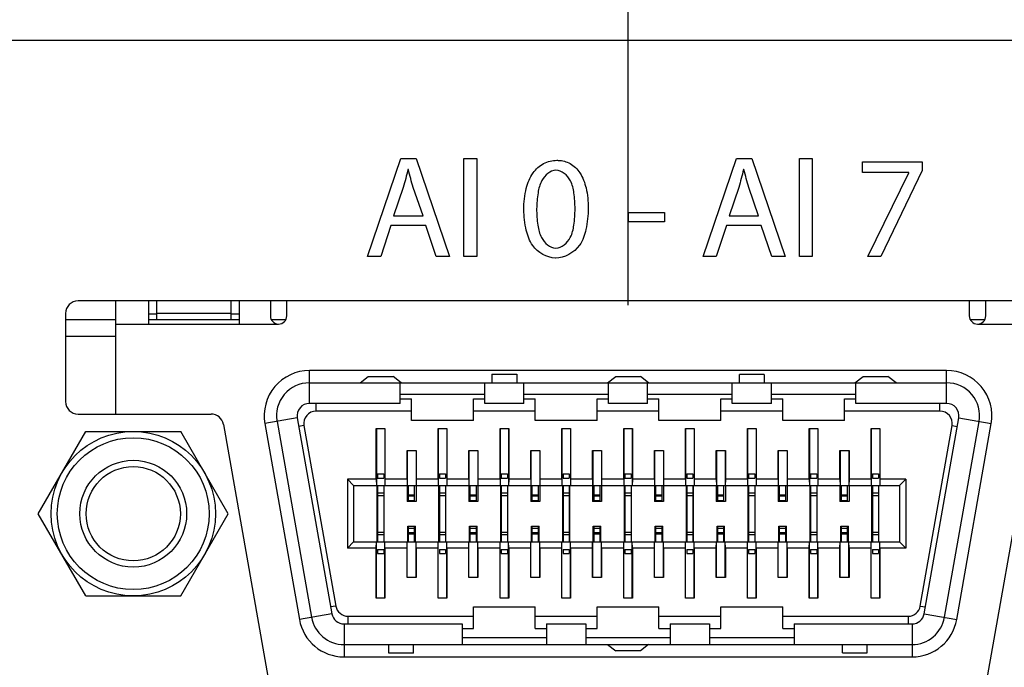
# Model space of a CAD drawing. Header units: inches. Extents: x 0 to 34, y 0 to 22.
# Tile 8 of 38: x 15.331 to 16.271, y 5.867 to 6.485. Entities that reach past the tile are written whole.
import ezdxf

# ---------------------------------------------------------------- set-up
doc = ezdxf.new("R2010")
doc.units = ezdxf.units.IN
doc.header["$LTSCALE"] = 1.87
doc.header["$MEASUREMENT"] = 0
doc.layers.get('0').update_dxf_attribs({"linetype": 'CONTINUOUS'})
for name, color, linetype in [('02___PRT_ALL_AXES', 7, 'CONTINUOUS'), ('DATUMCURVES', 7, 'CONTINUOUS'), ('DIMENSIONS', 7, 'CONTINUOUS')]:
    doc.layers.add(name, color=color, linetype=linetype)
doc.styles.get("Standard").update_dxf_attribs({"font": 'txt', "width": 0.8})
doc.dimstyles.new('DIMSTYLE_1', dxfattribs={"dimtxt": 0.125, "dimasz": 0.18, "dimexe": 0.125, "dimexo": 0.0625, "dimgap": 0.0625, "dimtad": 0, "dimtih": 1, "dimtoh": 1, "dimzin": 4, "dimdsep": 46, "dimtxsty": 'STANDARD', "dimblk": '_FILLED', "dimblk1": '_FILLED', "dimblk2": '_FILLED', "dimcen": 0.09, "dimadec": 0, "dimazin": 0, "dimtp": 0.001, "dimtm": 0.001, "dimtfac": 1, "dimtofl": 0, "dimtmove": 0, "dimatfit": 3, "dimldrblk": '_FILLED', "dimfxl": 1, "dimtolj": 1, "dimtzin": 4, "dimarcsym": 0})

# ---------------------------------------------------------------- blocks, each defined once
blk = doc.blocks.new('_FILLED')
at = {"color": 0, "linetype": 'BYBLOCK'}
blk.add_solid([(0, 0), (-1, 0.1736), (-1, -0.1736)], dxfattribs=at)
blk = doc.blocks.new('*D3')
at = {"layer": 'DIMENSIONS', "color": 2, "linetype": 'CONTINUOUS'}
for p, q in [((15.91209, 6.21276), (15.91209, 7.44951)), ((24.27823, 6.21276), (24.27823, 7.44951)), ((15.91209, 7.32451), (19.42016, 7.32451)), ((24.27823, 7.32451), (20.77016, 7.32451))]:
    blk.add_line(p, q, dxfattribs=at)
at = {"layer": 'DIMENSIONS', "color": 2, "linetype": 'CONTINUOUS', "xscale": 0.18, "yscale": 0.18, "zscale": 0.18, "rotation": 180}
blk.add_blockref('_FILLED', (15.91209, 7.32451), dxfattribs=at)
at = {"layer": 'DIMENSIONS', "color": 2, "linetype": 'CONTINUOUS', "xscale": 0.18, "yscale": 0.18, "zscale": 0.18}
blk.add_blockref('_FILLED', (24.27823, 7.32451), dxfattribs=at)
at = {"layer": 'DIMENSIONS', "color": 2, "linetype": 'CONTINUOUS', "insert": (20.09516, 7.38701), "char_height": 0.125, "width": 1.225, "attachment_point": 2, "line_spacing_factor": 0.9}
blk.add_mtext('8.37{\\Ftxt.shx;\\W1.000000;\\H0.125000; }[212.5]', dxfattribs=at)
blk = doc.blocks.new('*D5')
at = {"layer": 'DIMENSIONS', "color": 2, "linetype": 'CONTINUOUS'}
for p, q in [((10.60121, 6.63701), (10.60121, 7.44951)), ((15.91209, 6.21276), (15.91209, 7.44951)), ((10.60121, 7.32451), (12.58165, 7.32451)), ((15.91209, 7.32451), (13.93165, 7.32451))]:
    blk.add_line(p, q, dxfattribs=at)
at = {"layer": 'DIMENSIONS', "color": 2, "linetype": 'CONTINUOUS', "xscale": 0.18, "yscale": 0.18, "zscale": 0.18, "rotation": 180}
blk.add_blockref('_FILLED', (10.60121, 7.32451), dxfattribs=at)
at = {"layer": 'DIMENSIONS', "color": 2, "linetype": 'CONTINUOUS', "xscale": 0.18, "yscale": 0.18, "zscale": 0.18}
blk.add_blockref('_FILLED', (15.91209, 7.32451), dxfattribs=at)
at = {"layer": 'DIMENSIONS', "color": 2, "linetype": 'CONTINUOUS', "insert": (13.25665, 7.38701), "char_height": 0.125, "width": 1.225, "attachment_point": 2, "line_spacing_factor": 0.9}
blk.add_mtext('5.31{\\Ftxt.shx;\\W1.000000;\\H0.125000; }[134.9]', dxfattribs=at)

msp = doc.modelspace()

# ---------------------------------------------------------------- linework, layer by layer
at = {"color": 7, "linetype": 'CONTINUOUS'}
for p, q in [((11.59516, 6.46571), (28.59516, 6.46571)), ((16.438, 6.21662), (15.387, 6.21662)), ((15.42291, 6.10862), (15.42291, 6.21621)), ((15.45441, 6.19455), (15.45441, 6.21621)), ((15.46228, 6.19849), (15.46228, 6.21662)), ((15.53315, 6.19849), (15.53315, 6.21662)), ((15.54102, 6.19455), (15.54102, 6.21621)), ((15.57055, 6.21621), (15.57055, 6.20243)), ((15.5863, 6.20243), (15.5863, 6.21662)), ((16.23787, 6.21662), (16.23787, 6.20243)), ((16.25362, 6.20243), (16.25362, 6.21621)), ((15.375, 6.20462), (15.375, 6.12062)), ((15.42291, 6.19849), (15.375, 6.19849)), ((15.45441, 6.2044), (15.46228, 6.2044)), ((15.54102, 6.19849), (15.45441, 6.19849)), ((15.53315, 6.20454), (15.46228, 6.20454)), ((15.53315, 6.2044), (15.54102, 6.2044)), ((15.58524, 6.19849), (15.57161, 6.19849)), ((16.25257, 6.19849), (16.23893, 6.19849)), ((15.42291, 6.19455), (15.57843, 6.19455)), ((16.24575, 6.19455), (16.40126, 6.19455)), ((15.42291, 6.18277), (15.375, 6.18275)), ((15.60795, 6.11877), (15.60795, 6.15026)), ((16.21622, 6.15026), (15.60795, 6.15026)), ((16.21622, 6.11877), (16.21622, 6.15026)), ((15.65618, 6.13845), (15.66406, 6.14436)), ((15.66406, 6.14436), (15.68768, 6.14436)), ((15.69555, 6.13845), (15.68768, 6.14436)), ((15.78217, 6.14682), (15.78217, 6.13845)), ((15.78217, 6.14682), (15.80579, 6.14682)), ((15.80579, 6.14682), (15.80579, 6.13845)), ((15.8924, 6.13845), (15.90028, 6.14436)), ((15.90028, 6.14436), (15.9239, 6.14436)), ((15.93177, 6.13845), (15.9239, 6.14436)), ((16.01839, 6.13845), (16.01839, 6.1465)), ((16.04201, 6.1465), (16.01839, 6.1465)), ((16.04201, 6.14649), (16.01839, 6.14649)), ((16.04201, 6.1465), (16.04201, 6.13845)), ((16.12862, 6.13845), (16.1365, 6.14436)), ((16.1365, 6.14436), (16.16012, 6.14436)), ((16.16799, 6.13845), (16.16012, 6.14436)), ((15.60795, 6.13845), (16.21622, 6.13845)), ((15.69457, 6.11877), (15.69457, 6.13845)), ((15.77528, 6.11877), (15.77528, 6.13845)), ((15.81268, 6.11877), (15.81268, 6.13845)), ((15.89339, 6.11877), (15.89339, 6.13845)), ((15.93079, 6.11877), (15.93079, 6.13845)), ((16.0115, 6.11877), (16.0115, 6.13845)), ((16.0489, 6.11877), (16.0489, 6.13845)), ((16.12961, 6.11877), (16.12961, 6.13845)), ((15.69457, 6.12758), (15.77528, 6.12758)), ((15.69457, 6.12319), (15.70539, 6.12319)), ((15.70539, 6.10253), (15.70539, 6.12319)), ((15.76445, 6.10253), (15.76445, 6.12319)), ((15.76445, 6.12319), (15.77528, 6.12319)), ((15.81268, 6.12758), (15.89339, 6.12758)), ((15.81268, 6.12319), (15.8235, 6.12319)), ((15.8235, 6.10253), (15.8235, 6.12319)), ((15.88256, 6.10253), (15.88256, 6.12319)), ((15.88256, 6.12319), (15.89339, 6.12319)), ((15.93079, 6.12758), (16.0115, 6.12758)), ((15.93079, 6.12319), (15.94161, 6.12319)), ((15.94161, 6.10253), (15.94161, 6.12319)), ((16.00067, 6.10253), (16.00067, 6.12319)), ((16.00067, 6.12319), (16.0115, 6.12319)), ((16.0489, 6.12758), (16.12961, 6.12758)), ((16.0489, 6.12319), (16.05973, 6.12319)), ((16.05973, 6.10253), (16.05973, 6.12319)), ((16.11878, 6.10253), (16.11878, 6.12319)), ((16.11878, 6.12319), (16.12961, 6.12319)), ((15.69457, 6.11877), (15.60795, 6.11877)), ((15.61429, 6.11138), (15.61429, 6.11877)), ((15.70539, 6.11138), (15.61429, 6.11138)), ((15.8235, 6.11138), (15.76445, 6.11138)), ((15.81268, 6.11877), (15.77528, 6.11877)), ((15.94161, 6.11138), (15.88256, 6.11138)), ((15.93079, 6.11877), (15.89339, 6.11877)), ((16.05973, 6.11138), (16.00067, 6.11138)), ((16.0489, 6.11877), (16.0115, 6.11877)), ((16.20988, 6.11138), (16.11878, 6.11138)), ((16.21622, 6.11877), (16.12961, 6.11877)), ((16.20988, 6.11138), (16.20988, 6.11877)), ((15.387, 6.10862), (15.51393, 6.10862)), ((15.59632, 6.1049), (15.5653, 6.09943)), ((15.57694, 6.10149), (15.60991, 5.91448)), ((15.59632, 6.1049), (15.6293, 5.9179)), ((15.76445, 6.10253), (15.70539, 6.10253)), ((15.88256, 6.10253), (15.8235, 6.10253)), ((16.00067, 6.10253), (15.94161, 6.10253)), ((16.11878, 6.10253), (16.05973, 6.10253)), ((16.19488, 5.9179), (16.22785, 6.1049)), ((16.21426, 5.91448), (16.24724, 6.10149)), ((16.22785, 6.1049), (16.25887, 6.09943)), ((15.52575, 6.0987), (15.5748, 5.82053)), ((15.5653, 6.09943), (15.59828, 5.91243)), ((15.60266, 6.09752), (15.59778, 6.09666)), ((15.60266, 6.09752), (15.63303, 5.92528)), ((15.67173, 6.04632), (15.67173, 6.09495)), ((15.67173, 6.09495), (15.68, 6.09495)), ((15.67181, 6.09495), (15.67181, 6.04042)), ((15.67993, 6.09495), (15.67993, 6.04042)), ((15.68, 6.09495), (15.68, 6.04632)), ((15.73079, 6.04632), (15.73079, 6.09495)), ((15.73079, 6.09495), (15.73906, 6.09495)), ((15.73086, 6.09495), (15.73086, 6.04042)), ((15.73898, 6.09495), (15.73898, 6.04042)), ((15.73906, 6.09495), (15.73906, 6.04632)), ((15.78984, 6.04632), (15.78984, 6.09495)), ((15.78984, 6.09495), (15.79811, 6.09495)), ((15.78992, 6.09495), (15.78992, 6.04042)), ((15.79804, 6.09495), (15.79804, 6.04042)), ((15.79811, 6.09495), (15.79811, 6.04632)), ((15.8489, 6.04632), (15.8489, 6.09495)), ((15.8489, 6.09495), (15.85717, 6.09495)), ((15.84897, 6.09495), (15.84897, 6.04042)), ((15.85709, 6.09495), (15.85709, 6.04042)), ((15.85717, 6.09495), (15.85717, 6.04632)), ((15.90795, 6.04632), (15.90795, 6.09495)), ((15.90795, 6.09495), (15.91622, 6.09495)), ((15.90803, 6.09495), (15.90803, 6.04042)), ((15.91615, 6.09495), (15.91615, 6.04042)), ((15.91622, 6.09495), (15.91622, 6.04632)), ((15.96701, 6.04632), (15.96701, 6.09495)), ((15.96701, 6.09495), (15.97528, 6.09495)), ((15.96708, 6.09495), (15.96708, 6.04042)), ((15.9752, 6.09495), (15.9752, 6.04042)), ((15.97528, 6.09495), (15.97528, 6.04632)), ((16.02606, 6.04632), (16.02606, 6.09495)), ((16.02606, 6.09495), (16.03433, 6.09495)), ((16.02614, 6.09495), (16.02614, 6.04042)), ((16.03426, 6.09495), (16.03426, 6.04042)), ((16.03433, 6.09495), (16.03433, 6.04632)), ((16.08512, 6.04632), (16.08512, 6.09495)), ((16.08512, 6.09495), (16.09339, 6.09495)), ((16.08519, 6.09495), (16.08519, 6.04042)), ((16.09331, 6.09495), (16.09331, 6.04042)), ((16.09339, 6.09495), (16.09339, 6.04632)), ((16.14417, 6.04632), (16.14417, 6.09495)), ((16.14417, 6.09495), (16.15244, 6.09495)), ((16.14425, 6.09495), (16.14425, 6.04042)), ((16.15237, 6.09495), (16.15237, 6.04042)), ((16.15244, 6.09495), (16.15244, 6.04632)), ((16.19114, 5.92528), (16.22151, 6.09752)), ((16.22151, 6.09752), (16.2264, 6.09666)), ((16.2259, 5.91243), (16.25887, 6.09943)), ((16.24879, 5.82053), (16.29784, 6.0987)), ((15.70106, 6.04632), (15.70106, 6.07388)), ((15.70106, 6.07388), (15.70973, 6.07388)), ((15.70114, 6.07388), (15.70114, 6.04042)), ((15.70965, 6.07388), (15.70965, 6.04042)), ((15.70973, 6.07388), (15.70973, 6.04632)), ((15.76012, 6.04632), (15.76012, 6.07388)), ((15.76012, 6.07388), (15.76878, 6.07388)), ((15.7602, 6.07388), (15.7602, 6.04042)), ((15.7687, 6.07388), (15.7687, 6.04042)), ((15.76878, 6.07388), (15.76878, 6.04632)), ((15.81917, 6.04632), (15.81917, 6.07388)), ((15.81917, 6.07388), (15.82784, 6.07388)), ((15.81925, 6.07388), (15.81925, 6.04042)), ((15.82776, 6.07388), (15.82776, 6.04042)), ((15.82784, 6.07388), (15.82784, 6.04632)), ((15.87823, 6.04632), (15.87823, 6.07388)), ((15.87823, 6.07388), (15.88689, 6.07388)), ((15.87831, 6.07388), (15.87831, 6.04042)), ((15.88681, 6.07388), (15.88681, 6.04042)), ((15.88689, 6.07388), (15.88689, 6.04632)), ((15.93728, 6.04632), (15.93728, 6.07388)), ((15.93728, 6.07388), (15.94595, 6.07388)), ((15.93736, 6.07388), (15.93736, 6.04042)), ((15.94587, 6.07388), (15.94587, 6.04042)), ((15.94595, 6.07388), (15.94595, 6.04632)), ((15.99634, 6.04632), (15.99634, 6.07388)), ((15.99634, 6.07388), (16.005, 6.07388)), ((15.99642, 6.07388), (15.99642, 6.04042)), ((16.00492, 6.07388), (16.00492, 6.04042)), ((16.005, 6.07388), (16.005, 6.04632)), ((16.05539, 6.04632), (16.05539, 6.07388)), ((16.05539, 6.07388), (16.06406, 6.07388)), ((16.05547, 6.07388), (16.05547, 6.04042)), ((16.06398, 6.07388), (16.06398, 6.04042)), ((16.06406, 6.07388), (16.06406, 6.04632)), ((16.11445, 6.04632), (16.11445, 6.07388)), ((16.11445, 6.07388), (16.12311, 6.07388)), ((16.11453, 6.07388), (16.11453, 6.04042)), ((16.12303, 6.07388), (16.12303, 6.04042)), ((16.12311, 6.07388), (16.12311, 6.04632)), ((15.64417, 6.04632), (15.64417, 5.98058)), ((15.64417, 6.04632), (15.65008, 6.04042)), ((15.67173, 6.04632), (15.64417, 6.04632)), ((15.67173, 6.04632), (15.6718, 6.04042)), ((15.67291, 6.0514), (15.67291, 6.04747)), ((15.67291, 6.0514), (15.67882, 6.0514)), ((15.67291, 6.04747), (15.67882, 6.04747)), ((15.67882, 6.0514), (15.67882, 6.04747)), ((15.68, 6.04632), (15.67994, 6.04042)), ((15.70106, 6.04632), (15.68, 6.04632)), ((15.70106, 6.04632), (15.70113, 6.04042)), ((15.70973, 6.04632), (15.70966, 6.04042)), ((15.73079, 6.04632), (15.70973, 6.04632)), ((15.73079, 6.04632), (15.73085, 6.04042)), ((15.73197, 6.0514), (15.73197, 6.04747)), ((15.73197, 6.0514), (15.73787, 6.0514)), ((15.73197, 6.04747), (15.73787, 6.04747)), ((15.73787, 6.0514), (15.73787, 6.04747)), ((15.73906, 6.04632), (15.73899, 6.04042)), ((15.76012, 6.04632), (15.73906, 6.04632)), ((15.76012, 6.04632), (15.76019, 6.04042)), ((15.76878, 6.04632), (15.76871, 6.04042)), ((15.78984, 6.04632), (15.76878, 6.04632)), ((15.78984, 6.04632), (15.78991, 6.04042)), ((15.79102, 6.0514), (15.79102, 6.04747)), ((15.79102, 6.0514), (15.79693, 6.0514)), ((15.79102, 6.04747), (15.79693, 6.04747)), ((15.79693, 6.0514), (15.79693, 6.04747)), ((15.79811, 6.04632), (15.79805, 6.04042)), ((15.81917, 6.04632), (15.79811, 6.04632)), ((15.81917, 6.04632), (15.81924, 6.04042)), ((15.82784, 6.04632), (15.82777, 6.04042)), ((15.8489, 6.04632), (15.82784, 6.04632)), ((15.8489, 6.04632), (15.84896, 6.04042)), ((15.85008, 6.0514), (15.85008, 6.04747)), ((15.85008, 6.0514), (15.85599, 6.0514)), ((15.85008, 6.04747), (15.85599, 6.04747)), ((15.85599, 6.0514), (15.85599, 6.04747)), ((15.85717, 6.04632), (15.8571, 6.04042)), ((15.87823, 6.04632), (15.85717, 6.04632)), ((15.87823, 6.04632), (15.8783, 6.04042)), ((15.88689, 6.04632), (15.88682, 6.04042)), ((15.90795, 6.04632), (15.88689, 6.04632)), ((15.90795, 6.04632), (15.90802, 6.04042)), ((15.90913, 6.0514), (15.90913, 6.04747)), ((15.90913, 6.0514), (15.91504, 6.0514)), ((15.90913, 6.04747), (15.91504, 6.04747)), ((15.91504, 6.0514), (15.91504, 6.04747)), ((15.91622, 6.04632), (15.91616, 6.04042)), ((15.93728, 6.04632), (15.91622, 6.04632)), ((15.93728, 6.04632), (15.93735, 6.04042)), ((15.94595, 6.04632), (15.94588, 6.04042)), ((15.96701, 6.04632), (15.94595, 6.04632)), ((15.96701, 6.04632), (15.96707, 6.04042)), ((15.96819, 6.0514), (15.96819, 6.04747)), ((15.96819, 6.0514), (15.9741, 6.0514)), ((15.96819, 6.04747), (15.9741, 6.04747)), ((15.9741, 6.0514), (15.9741, 6.04747)), ((15.97528, 6.04632), (15.97521, 6.04042)), ((15.99634, 6.04632), (15.97528, 6.04632)), ((15.99634, 6.04632), (15.99641, 6.04042)), ((16.005, 6.04632), (16.00493, 6.04042)), ((16.02606, 6.04632), (16.005, 6.04632)), ((16.02606, 6.04632), (16.02613, 6.04042)), ((16.02724, 6.0514), (16.02724, 6.04747)), ((16.02724, 6.0514), (16.03315, 6.0514)), ((16.02724, 6.04747), (16.03315, 6.04747)), ((16.03315, 6.0514), (16.03315, 6.04747)), ((16.03433, 6.04632), (16.03427, 6.04042)), ((16.05539, 6.04632), (16.03433, 6.04632)), ((16.05539, 6.04632), (16.05546, 6.04042)), ((16.06406, 6.04632), (16.06399, 6.04042)), ((16.08512, 6.04632), (16.06406, 6.04632)), ((16.08512, 6.04632), (16.08518, 6.04042)), ((16.0863, 6.0514), (16.0863, 6.04747)), ((16.0863, 6.0514), (16.09221, 6.0514)), ((16.0863, 6.04747), (16.09221, 6.04747)), ((16.09221, 6.0514), (16.09221, 6.04747)), ((16.09339, 6.04632), (16.09332, 6.04042)), ((16.11445, 6.04632), (16.09339, 6.04632)), ((16.11445, 6.04632), (16.11452, 6.04042)), ((16.12311, 6.04632), (16.12304, 6.04042)), ((16.14417, 6.04632), (16.12311, 6.04632)), ((16.14417, 6.04632), (16.14424, 6.04042)), ((16.14536, 6.0514), (16.14536, 6.04747)), ((16.14536, 6.0514), (16.15126, 6.0514)), ((16.14536, 6.04747), (16.15126, 6.04747)), ((16.15126, 6.0514), (16.15126, 6.04747)), ((16.15244, 6.04632), (16.15238, 6.04042)), ((16.17724, 6.04632), (16.15244, 6.04632)), ((16.17724, 6.04632), (16.17134, 6.04042)), ((16.17724, 6.04632), (16.17724, 5.98058)), ((15.65008, 6.04042), (15.65008, 5.98648)), ((15.65008, 6.04042), (16.17134, 6.04042)), ((15.67252, 5.98648), (15.67252, 6.04042)), ((15.67291, 6.04042), (15.67291, 5.98648)), ((15.67882, 6.04042), (15.67882, 5.98648)), ((15.67921, 5.98648), (15.67921, 6.04042)), ((15.70106, 6.04042), (15.70106, 6.02506)), ((15.70244, 6.02506), (15.70244, 6.04042)), ((15.70835, 6.02506), (15.70835, 6.04042)), ((15.70973, 6.04042), (15.70973, 6.02506)), ((15.73158, 5.98648), (15.73158, 6.04042)), ((15.73197, 6.04042), (15.73197, 5.98648)), ((15.73787, 6.04042), (15.73787, 5.98648)), ((15.73827, 5.98648), (15.73827, 6.04042)), ((15.76012, 6.04042), (15.76012, 6.02506)), ((15.7615, 6.02506), (15.7615, 6.04042)), ((15.7674, 6.02506), (15.7674, 6.04042)), ((15.76878, 6.04042), (15.76878, 6.02506)), ((15.79063, 5.98648), (15.79063, 6.04042)), ((15.79102, 6.04042), (15.79102, 5.98648)), ((15.79693, 6.04042), (15.79693, 5.98648)), ((15.79732, 5.98648), (15.79732, 6.04042)), ((15.81917, 6.04042), (15.81917, 6.02506)), ((15.82055, 6.02506), (15.82055, 6.04042)), ((15.82646, 6.02506), (15.82646, 6.04042)), ((15.82784, 6.04042), (15.82784, 6.02506)), ((15.84969, 5.98648), (15.84969, 6.04042)), ((15.85008, 6.04042), (15.85008, 5.98648)), ((15.85599, 6.04042), (15.85599, 5.98648)), ((15.85638, 5.98648), (15.85638, 6.04042)), ((15.87823, 6.04042), (15.87823, 6.02506)), ((15.87961, 6.02506), (15.87961, 6.04042)), ((15.88551, 6.02506), (15.88551, 6.04042)), ((15.88689, 6.04042), (15.88689, 6.02506)), ((15.90874, 5.98648), (15.90874, 6.04042)), ((15.90913, 6.04042), (15.90913, 5.98648)), ((15.91504, 6.04042), (15.91504, 5.98648)), ((15.91543, 5.98648), (15.91543, 6.04042)), ((15.93728, 6.04042), (15.93728, 6.02506)), ((15.93866, 6.02506), (15.93866, 6.04042)), ((15.94457, 6.02506), (15.94457, 6.04042)), ((15.94595, 6.04042), (15.94595, 6.02506)), ((15.9678, 5.98648), (15.9678, 6.04042)), ((15.96819, 6.04042), (15.96819, 5.98648)), ((15.9741, 6.04042), (15.9741, 5.98648)), ((15.97449, 5.98648), (15.97449, 6.04042)), ((15.99634, 6.04042), (15.99634, 6.02506)), ((15.99772, 6.02506), (15.99772, 6.04042)), ((16.00362, 6.02506), (16.00362, 6.04042)), ((16.005, 6.04042), (16.005, 6.02506)), ((16.02685, 5.98648), (16.02685, 6.04042)), ((16.02724, 6.04042), (16.02724, 5.98648)), ((16.03315, 6.04042), (16.03315, 5.98648)), ((16.03354, 5.98648), (16.03354, 6.04042)), ((16.05539, 6.04042), (16.05539, 6.02506)), ((16.05677, 6.02506), (16.05677, 6.04042)), ((16.06268, 6.02506), (16.06268, 6.04042)), ((16.06406, 6.04042), (16.06406, 6.02506)), ((16.08591, 5.98648), (16.08591, 6.04042)), ((16.0863, 6.04042), (16.0863, 5.98648)), ((16.09221, 6.04042), (16.09221, 5.98648)), ((16.0926, 5.98648), (16.0926, 6.04042)), ((16.11445, 6.04042), (16.11445, 6.02506)), ((16.11583, 6.02506), (16.11583, 6.04042)), ((16.12173, 6.02506), (16.12173, 6.04042)), ((16.12311, 6.04042), (16.12311, 6.02506)), ((16.14496, 5.98648), (16.14496, 6.04042)), ((16.14536, 6.04042), (16.14536, 5.98648)), ((16.15126, 6.04042), (16.15126, 5.98648)), ((16.15165, 5.98648), (16.15165, 6.04042)), ((16.17134, 6.04042), (16.17134, 5.98648)), ((15.67291, 6.03327), (15.67882, 6.03327)), ((15.67291, 6.03093), (15.67882, 6.03093)), ((15.70244, 6.03149), (15.70835, 6.03149)), ((15.70244, 6.03038), (15.70835, 6.03038)), ((15.70244, 6.02605), (15.70835, 6.02605)), ((15.73197, 6.03327), (15.73787, 6.03327)), ((15.73197, 6.03093), (15.73787, 6.03093)), ((15.7615, 6.03149), (15.7674, 6.03149)), ((15.7615, 6.03038), (15.7674, 6.03038)), ((15.7615, 6.02605), (15.7674, 6.02605)), ((15.79102, 6.03327), (15.79693, 6.03327)), ((15.79102, 6.03093), (15.79693, 6.03093)), ((15.82055, 6.03149), (15.82646, 6.03149)), ((15.82055, 6.03038), (15.82646, 6.03038)), ((15.82055, 6.02605), (15.82646, 6.02605)), ((15.85008, 6.03327), (15.85599, 6.03327)), ((15.85008, 6.03093), (15.85599, 6.03093)), ((15.87961, 6.03149), (15.88551, 6.03149)), ((15.87961, 6.03038), (15.88551, 6.03038)), ((15.87961, 6.02605), (15.88551, 6.02605)), ((15.90913, 6.03327), (15.91504, 6.03327)), ((15.90913, 6.03093), (15.91504, 6.03093)), ((15.93866, 6.03149), (15.94457, 6.03149)), ((15.93866, 6.03038), (15.94457, 6.03038)), ((15.93866, 6.02605), (15.94457, 6.02605)), ((15.96819, 6.03327), (15.9741, 6.03327)), ((15.96819, 6.03093), (15.9741, 6.03093)), ((15.99772, 6.03149), (16.00362, 6.03149)), ((15.99772, 6.03038), (16.00362, 6.03038)), ((15.99772, 6.02605), (16.00362, 6.02605)), ((16.02724, 6.03327), (16.03315, 6.03327)), ((16.02724, 6.03093), (16.03315, 6.03093)), ((16.05677, 6.03149), (16.06268, 6.03149)), ((16.05677, 6.03038), (16.06268, 6.03038)), ((16.05677, 6.02605), (16.06268, 6.02605)), ((16.0863, 6.03327), (16.09221, 6.03327)), ((16.0863, 6.03093), (16.09221, 6.03093)), ((16.11583, 6.03149), (16.12173, 6.03149)), ((16.11583, 6.03038), (16.12173, 6.03038)), ((16.11583, 6.02605), (16.12173, 6.02605)), ((16.14536, 6.03327), (16.15126, 6.03327)), ((16.14536, 6.03093), (16.15126, 6.03093)), ((15.70973, 6.02506), (15.70106, 6.02506)), ((15.76878, 6.02506), (15.76012, 6.02506)), ((15.82784, 6.02506), (15.81917, 6.02506)), ((15.88689, 6.02506), (15.87823, 6.02506)), ((15.94595, 6.02506), (15.93728, 6.02506)), ((16.005, 6.02506), (15.99634, 6.02506)), ((16.06406, 6.02506), (16.05539, 6.02506)), ((16.12311, 6.02506), (16.11445, 6.02506)), ((15.70175, 5.98648), (15.70175, 6.00144)), ((15.70175, 6.00144), (15.70904, 6.00144)), ((15.70244, 5.98648), (15.70244, 6.00144)), ((15.70244, 5.99967), (15.70835, 5.99967)), ((15.70835, 5.98648), (15.70835, 6.00144)), ((15.70904, 5.98648), (15.70904, 6.00144)), ((15.76081, 5.98648), (15.76081, 6.00144)), ((15.76081, 6.00144), (15.76809, 6.00144)), ((15.7615, 5.98648), (15.7615, 6.00144)), ((15.7615, 5.99967), (15.7674, 5.99967)), ((15.7674, 5.98648), (15.7674, 6.00144)), ((15.76809, 5.98648), (15.76809, 6.00144)), ((15.81986, 5.98648), (15.81986, 6.00144)), ((15.81986, 6.00144), (15.82715, 6.00144)), ((15.82055, 5.98648), (15.82055, 6.00144)), ((15.82055, 5.99967), (15.82646, 5.99967)), ((15.82646, 5.98648), (15.82646, 6.00144)), ((15.82715, 5.98648), (15.82715, 6.00144)), ((15.87892, 5.98648), (15.87892, 6.00144)), ((15.87892, 6.00144), (15.8862, 6.00144)), ((15.87961, 5.98648), (15.87961, 6.00144)), ((15.87961, 5.99967), (15.88551, 5.99967)), ((15.88551, 5.98648), (15.88551, 6.00144)), ((15.8862, 5.98648), (15.8862, 6.00144)), ((15.93797, 5.98648), (15.93797, 6.00144)), ((15.93797, 6.00144), (15.94526, 6.00144)), ((15.93866, 5.98648), (15.93866, 6.00144)), ((15.93866, 5.99967), (15.94457, 5.99967)), ((15.94457, 5.98648), (15.94457, 6.00144)), ((15.94526, 5.98648), (15.94526, 6.00144)), ((15.99703, 5.98648), (15.99703, 6.00144)), ((15.99703, 6.00144), (16.00431, 6.00144)), ((15.99772, 5.98648), (15.99772, 6.00144)), ((15.99772, 5.99967), (16.00362, 5.99967)), ((16.00362, 5.98648), (16.00362, 6.00144)), ((16.00431, 5.98648), (16.00431, 6.00144)), ((16.05608, 5.98648), (16.05608, 6.00144)), ((16.05608, 6.00144), (16.06337, 6.00144)), ((16.05677, 5.98648), (16.05677, 6.00144)), ((16.05677, 5.99967), (16.06268, 5.99967)), ((16.06268, 5.98648), (16.06268, 6.00144)), ((16.06337, 5.98648), (16.06337, 6.00144)), ((16.11514, 5.98648), (16.11514, 6.00144)), ((16.11514, 6.00144), (16.12242, 6.00144)), ((16.11583, 5.98648), (16.11583, 6.00144)), ((16.11583, 5.99967), (16.12173, 5.99967)), ((16.12173, 5.98648), (16.12173, 6.00144)), ((16.12242, 5.98648), (16.12242, 6.00144)), ((15.67291, 5.99589), (15.67882, 5.99589)), ((15.67291, 5.99355), (15.67882, 5.99355)), ((15.70244, 5.99534), (15.70835, 5.99534)), ((15.70244, 5.99423), (15.70835, 5.99423)), ((15.73197, 5.99589), (15.73787, 5.99589)), ((15.73197, 5.99355), (15.73787, 5.99355)), ((15.7615, 5.99534), (15.7674, 5.99534)), ((15.7615, 5.99423), (15.7674, 5.99423)), ((15.79102, 5.99589), (15.79693, 5.99589)), ((15.79102, 5.99355), (15.79693, 5.99355)), ((15.82055, 5.99534), (15.82646, 5.99534)), ((15.82055, 5.99423), (15.82646, 5.99423)), ((15.85008, 5.99589), (15.85599, 5.99589)), ((15.85008, 5.99355), (15.85599, 5.99355)), ((15.87961, 5.99534), (15.88551, 5.99534)), ((15.87961, 5.99423), (15.88551, 5.99423)), ((15.90913, 5.99589), (15.91504, 5.99589)), ((15.90913, 5.99355), (15.91504, 5.99355)), ((15.93866, 5.99534), (15.94457, 5.99534)), ((15.93866, 5.99423), (15.94457, 5.99423)), ((15.96819, 5.99589), (15.9741, 5.99589)), ((15.96819, 5.99355), (15.9741, 5.99355)), ((15.99772, 5.99534), (16.00362, 5.99534)), ((15.99772, 5.99423), (16.00362, 5.99423)), ((16.02724, 5.99589), (16.03315, 5.99589)), ((16.02724, 5.99355), (16.03315, 5.99355)), ((16.05677, 5.99534), (16.06268, 5.99534)), ((16.05677, 5.99423), (16.06268, 5.99423)), ((16.0863, 5.99589), (16.09221, 5.99589)), ((16.0863, 5.99355), (16.09221, 5.99355)), ((16.11583, 5.99534), (16.12173, 5.99534)), ((16.11583, 5.99423), (16.12173, 5.99423)), ((16.14536, 5.99589), (16.15126, 5.99589)), ((16.14536, 5.99355), (16.15126, 5.99355)), ((15.64417, 5.98058), (15.65008, 5.98648)), ((15.67173, 5.98058), (15.64417, 5.98058)), ((15.65008, 5.98648), (16.17134, 5.98648)), ((15.67173, 5.98058), (15.6718, 5.98648)), ((15.67173, 5.93274), (15.67173, 5.98058)), ((15.67181, 5.93274), (15.67181, 5.98648)), ((15.67291, 5.97935), (15.67291, 5.97542)), ((15.67291, 5.97935), (15.67882, 5.97935)), ((15.67882, 5.97935), (15.67882, 5.97542)), ((15.67993, 5.93274), (15.67993, 5.98648)), ((15.68, 5.98058), (15.67994, 5.98648)), ((15.68, 5.98058), (15.68, 5.93274)), ((15.70106, 5.98058), (15.68, 5.98058)), ((15.70106, 5.98058), (15.70113, 5.98648)), ((15.70106, 5.95262), (15.70106, 5.98058)), ((15.70114, 5.95262), (15.70114, 5.98648)), ((15.70965, 5.95262), (15.70965, 5.98648)), ((15.70973, 5.98058), (15.70966, 5.98648)), ((15.70973, 5.98058), (15.70973, 5.95262)), ((15.73079, 5.98058), (15.70973, 5.98058)), ((15.73079, 5.98058), (15.73085, 5.98648)), ((15.73079, 5.93274), (15.73079, 5.98058)), ((15.73086, 5.93274), (15.73086, 5.98648)), ((15.73197, 5.97935), (15.73197, 5.97542)), ((15.73197, 5.97935), (15.73787, 5.97935)), ((15.73787, 5.97935), (15.73787, 5.97542)), ((15.73898, 5.93274), (15.73898, 5.98648)), ((15.73906, 5.98058), (15.73899, 5.98648)), ((15.73906, 5.98058), (15.73906, 5.93274)), ((15.76012, 5.98058), (15.73906, 5.98058)), ((15.76012, 5.98058), (15.76019, 5.98648)), ((15.76012, 5.95262), (15.76012, 5.98058)), ((15.7602, 5.95262), (15.7602, 5.98648)), ((15.7687, 5.95262), (15.7687, 5.98648)), ((15.76878, 5.98058), (15.76871, 5.98648)), ((15.76878, 5.98058), (15.76878, 5.95262)), ((15.78984, 5.98058), (15.76878, 5.98058)), ((15.78984, 5.98058), (15.78991, 5.98648)), ((15.78984, 5.93274), (15.78984, 5.98058)), ((15.78992, 5.93274), (15.78992, 5.98648)), ((15.79102, 5.97935), (15.79102, 5.97542)), ((15.79102, 5.97935), (15.79693, 5.97935)), ((15.79693, 5.97935), (15.79693, 5.97542)), ((15.79804, 5.93274), (15.79804, 5.98648)), ((15.79811, 5.98058), (15.79805, 5.98648)), ((15.79811, 5.98058), (15.79811, 5.93274)), ((15.81917, 5.98058), (15.79811, 5.98058)), ((15.81917, 5.98058), (15.81924, 5.98648)), ((15.81917, 5.95262), (15.81917, 5.98058)), ((15.81925, 5.95262), (15.81925, 5.98648)), ((15.82776, 5.95262), (15.82776, 5.98648)), ((15.82784, 5.98058), (15.82777, 5.98648)), ((15.82784, 5.98058), (15.82784, 5.95262)), ((15.8489, 5.98058), (15.82784, 5.98058)), ((15.8489, 5.98058), (15.84896, 5.98648)), ((15.8489, 5.93274), (15.8489, 5.98058)), ((15.84897, 5.93274), (15.84897, 5.98648)), ((15.85008, 5.97935), (15.85008, 5.97542)), ((15.85008, 5.97935), (15.85599, 5.97935)), ((15.85599, 5.97935), (15.85599, 5.97542)), ((15.85709, 5.93274), (15.85709, 5.98648)), ((15.85717, 5.98058), (15.8571, 5.98648)), ((15.85717, 5.98058), (15.85717, 5.93274)), ((15.87823, 5.98058), (15.85717, 5.98058)), ((15.87823, 5.98058), (15.8783, 5.98648)), ((15.87823, 5.95262), (15.87823, 5.98058)), ((15.87831, 5.95262), (15.87831, 5.98648)), ((15.88681, 5.95262), (15.88681, 5.98648)), ((15.88689, 5.98058), (15.88682, 5.98648)), ((15.88689, 5.98058), (15.88689, 5.95262)), ((15.90795, 5.98058), (15.88689, 5.98058)), ((15.90795, 5.98058), (15.90802, 5.98648)), ((15.90795, 5.93274), (15.90795, 5.98058)), ((15.90803, 5.93274), (15.90803, 5.98648)), ((15.90913, 5.97935), (15.90913, 5.97542)), ((15.90913, 5.97935), (15.91504, 5.97935)), ((15.91504, 5.97935), (15.91504, 5.97542)), ((15.91615, 5.93274), (15.91615, 5.98648)), ((15.91622, 5.98058), (15.91616, 5.98648)), ((15.91622, 5.98058), (15.91622, 5.93274)), ((15.93728, 5.98058), (15.91622, 5.98058)), ((15.93728, 5.98058), (15.93735, 5.98648)), ((15.93728, 5.95262), (15.93728, 5.98058)), ((15.93736, 5.95262), (15.93736, 5.98648)), ((15.94587, 5.95262), (15.94587, 5.98648)), ((15.94595, 5.98058), (15.94588, 5.98648)), ((15.94595, 5.98058), (15.94595, 5.95262)), ((15.96701, 5.98058), (15.94595, 5.98058)), ((15.96701, 5.98058), (15.96707, 5.98648)), ((15.96701, 5.93274), (15.96701, 5.98058)), ((15.96708, 5.93274), (15.96708, 5.98648)), ((15.96819, 5.97935), (15.96819, 5.97542)), ((15.96819, 5.97935), (15.9741, 5.97935)), ((15.9741, 5.97935), (15.9741, 5.97542)), ((15.9752, 5.93274), (15.9752, 5.98648)), ((15.97528, 5.98058), (15.97521, 5.98648)), ((15.97528, 5.98058), (15.97528, 5.93274)), ((15.99634, 5.98058), (15.97528, 5.98058)), ((15.99634, 5.98058), (15.99641, 5.98648)), ((15.99634, 5.95262), (15.99634, 5.98058)), ((15.99642, 5.95262), (15.99642, 5.98648)), ((16.00492, 5.95262), (16.00492, 5.98648)), ((16.005, 5.98058), (16.00493, 5.98648)), ((16.005, 5.98058), (16.005, 5.95262)), ((16.02606, 5.98058), (16.005, 5.98058)), ((16.02606, 5.98058), (16.02613, 5.98648)), ((16.02606, 5.93274), (16.02606, 5.98058)), ((16.02614, 5.93274), (16.02614, 5.98648)), ((16.02724, 5.97935), (16.02724, 5.97542)), ((16.02724, 5.97935), (16.03315, 5.97935)), ((16.03315, 5.97935), (16.03315, 5.97542)), ((16.03426, 5.93274), (16.03426, 5.98648)), ((16.03433, 5.98058), (16.03427, 5.98648)), ((16.03433, 5.98058), (16.03433, 5.93274)), ((16.05539, 5.98058), (16.03433, 5.98058)), ((16.05539, 5.98058), (16.05546, 5.98648)), ((16.05539, 5.95262), (16.05539, 5.98058)), ((16.05547, 5.95262), (16.05547, 5.98648)), ((16.06398, 5.95262), (16.06398, 5.98648)), ((16.06406, 5.98058), (16.06399, 5.98648)), ((16.06406, 5.98058), (16.06406, 5.95262)), ((16.08512, 5.98058), (16.06406, 5.98058)), ((16.08512, 5.98058), (16.08518, 5.98648)), ((16.08512, 5.93274), (16.08512, 5.98058)), ((16.08519, 5.93274), (16.08519, 5.98648)), ((16.0863, 5.97935), (16.0863, 5.97542)), ((16.0863, 5.97935), (16.09221, 5.97935)), ((16.09221, 5.97935), (16.09221, 5.97542)), ((16.09331, 5.93274), (16.09331, 5.98648)), ((16.09339, 5.98058), (16.09332, 5.98648)), ((16.09339, 5.98058), (16.09339, 5.93274)), ((16.11445, 5.98058), (16.09339, 5.98058)), ((16.11445, 5.98058), (16.11452, 5.98648)), ((16.11445, 5.95262), (16.11445, 5.98058)), ((16.11453, 5.95262), (16.11453, 5.98648)), ((16.12303, 5.95262), (16.12303, 5.98648)), ((16.12311, 5.98058), (16.12304, 5.98648)), ((16.12311, 5.98058), (16.12311, 5.95262)), ((16.14417, 5.98058), (16.12311, 5.98058)), ((16.14417, 5.98058), (16.14424, 5.98648)), ((16.14417, 5.93274), (16.14417, 5.98058)), ((16.14425, 5.93274), (16.14425, 5.98648)), ((16.14536, 5.97935), (16.14536, 5.97542)), ((16.14536, 5.97935), (16.15126, 5.97935)), ((16.15126, 5.97935), (16.15126, 5.97542)), ((16.15237, 5.93274), (16.15237, 5.98648)), ((16.15244, 5.98058), (16.15238, 5.98648)), ((16.15244, 5.98058), (16.15244, 5.93274)), ((16.17724, 5.98058), (16.15244, 5.98058)), ((16.17724, 5.98058), (16.17134, 5.98648)), ((15.67291, 5.97542), (15.67882, 5.97542)), ((15.73197, 5.97542), (15.73787, 5.97542)), ((15.79102, 5.97542), (15.79693, 5.97542)), ((15.85008, 5.97542), (15.85599, 5.97542)), ((15.90913, 5.97542), (15.91504, 5.97542)), ((15.96819, 5.97542), (15.9741, 5.97542)), ((16.02724, 5.97542), (16.03315, 5.97542)), ((16.0863, 5.97542), (16.09221, 5.97542)), ((16.14536, 5.97542), (16.15126, 5.97542)), ((15.70973, 5.95262), (15.70106, 5.95262)), ((15.76878, 5.95262), (15.76012, 5.95262)), ((15.82784, 5.95262), (15.81917, 5.95262)), ((15.88689, 5.95262), (15.87823, 5.95262)), ((15.94595, 5.95262), (15.93728, 5.95262)), ((16.005, 5.95262), (15.99634, 5.95262)), ((16.06406, 5.95262), (16.05539, 5.95262)), ((16.12311, 5.95262), (16.11445, 5.95262)), ((15.68, 5.93274), (15.67173, 5.93274)), ((15.73906, 5.93274), (15.73079, 5.93274)), ((15.79811, 5.93274), (15.78984, 5.93274)), ((15.85717, 5.93274), (15.8489, 5.93274)), ((15.91622, 5.93274), (15.90795, 5.93274)), ((15.97528, 5.93274), (15.96701, 5.93274)), ((16.03433, 5.93274), (16.02606, 5.93274)), ((16.09339, 5.93274), (16.08512, 5.93274)), ((16.15244, 5.93274), (16.14417, 5.93274)), ((15.63303, 5.92528), (15.62815, 5.92442)), ((15.76445, 5.90371), (15.76445, 5.92438)), ((15.76445, 5.92438), (15.8235, 5.92438)), ((15.8235, 5.90371), (15.8235, 5.92438)), ((15.88256, 5.90371), (15.88256, 5.92438)), ((15.88256, 5.92438), (15.94161, 5.92438)), ((15.94161, 5.90371), (15.94161, 5.92438)), ((16.00067, 5.90371), (16.00067, 5.92438)), ((16.00067, 5.92438), (16.05973, 5.92438)), ((16.05973, 5.90371), (16.05973, 5.92438)), ((16.19114, 5.92528), (16.19603, 5.92442)), ((15.6293, 5.9179), (15.59828, 5.91243)), ((15.64467, 5.91552), (15.64467, 5.90814)), ((15.64467, 5.91552), (15.76445, 5.91552)), ((15.8235, 5.91552), (15.88256, 5.91552)), ((15.94161, 5.91552), (16.00067, 5.91552)), ((16.05973, 5.91552), (16.17951, 5.91552)), ((16.17951, 5.91552), (16.17951, 5.90814)), ((16.19488, 5.9179), (16.2259, 5.91243)), ((15.64093, 5.90814), (15.64093, 5.87664)), ((15.64093, 5.90814), (15.75362, 5.90814)), ((15.75362, 5.90814), (15.75362, 5.88845)), ((15.83433, 5.90814), (15.83433, 5.88845)), ((15.83433, 5.90814), (15.87173, 5.90814)), ((15.87173, 5.90814), (15.87173, 5.88845)), ((15.95244, 5.90814), (15.95244, 5.88845)), ((15.95244, 5.90814), (15.98984, 5.90814)), ((15.98984, 5.90814), (15.98984, 5.88845)), ((16.07055, 5.90814), (16.07055, 5.88845)), ((16.07055, 5.90814), (16.18325, 5.90814)), ((16.18325, 5.90814), (16.18325, 5.87664)), ((15.75362, 5.90371), (15.76445, 5.90371)), ((15.75362, 5.89534), (15.83433, 5.89534)), ((15.8235, 5.90371), (15.83433, 5.90371)), ((15.87173, 5.90371), (15.88256, 5.90371)), ((15.87173, 5.89534), (15.95244, 5.89534)), ((15.94161, 5.90371), (15.95244, 5.90371)), ((15.98984, 5.90371), (16.00067, 5.90371)), ((15.98984, 5.89534), (16.07055, 5.89534)), ((16.05973, 5.90371), (16.07055, 5.90371)), ((15.64093, 5.88845), (16.18325, 5.88845)), ((15.68374, 5.88008), (15.68374, 5.88845)), ((15.70736, 5.88008), (15.70736, 5.88845)), ((15.8924, 5.88845), (15.90028, 5.88254)), ((15.93177, 5.88845), (15.9239, 5.88254)), ((16.11681, 5.8804), (16.11681, 5.88845)), ((16.14043, 5.8804), (16.14043, 5.88845)), ((15.64093, 5.87664), (16.18325, 5.87664)), ((15.70736, 5.88008), (15.68374, 5.88008)), ((15.9239, 5.88254), (15.90028, 5.88254)), ((16.11681, 5.88041), (16.14043, 5.88041)), ((16.11681, 5.8804), (16.14043, 5.8804))]:
    msp.add_line(p, q, dxfattribs=at)
for radius in [0.0785, 0.0725, 0.051, 0.045]:
    msp.add_circle((15.43965, 6.01345), radius, dxfattribs=at)
for centre, radius, start, end in [((15.387, 6.20462), 0.012, 90, 180), ((15.57843, 6.20243), 0.00787, 180, 360), ((16.24575, 6.20243), 0.00787, 180, 360), ((15.60795, 6.10695), 0.04331, 90, 190), ((16.21622, 6.10695), 0.04331, 350, 90), ((15.60795, 6.10695), 0.0315, 90, 190), ((16.21622, 6.10695), 0.0315, 350, 90), ((15.387, 6.12062), 0.012, 180, 270), ((15.60795, 6.10695), 0.01181, 90, 190), ((15.61429, 6.09957), 0.01181, 90, 190), ((16.20988, 6.09957), 0.01181, 350, 90), ((16.21622, 6.10695), 0.01181, 350, 90), ((15.51393, 6.09662), 0.012, 10, 90), ((15.64467, 5.92733), 0.01181, 190, 270), ((16.17951, 5.92733), 0.01181, 270, 350), ((15.64093, 5.91995), 0.0315, 190, 270), ((15.64093, 5.91995), 0.01181, 190, 270), ((16.18325, 5.91995), 0.01181, 270, 350), ((16.18325, 5.91995), 0.0315, 270, 350), ((15.64093, 5.91995), 0.04331, 190, 270), ((16.18325, 5.91995), 0.04331, 270, 350)]:
    msp.add_arc(centre, radius, start, end, dxfattribs=at)
at = {"layer": '02___PRT_ALL_AXES', "color": 7, "linetype": 'CONTINUOUS'}
for p, q in [((15.349, 6.01345), (15.39432, 6.09195)), ((15.39432, 6.09195), (15.48497, 6.09195)), ((15.53029, 6.01345), (15.48497, 6.09195)), ((15.39432, 5.93495), (15.349, 6.01345)), ((15.48497, 5.93495), (15.53029, 6.01345)), ((15.39432, 5.93495), (15.48497, 5.93495))]:
    msp.add_line(p, q, dxfattribs=at)
at = {"layer": 'DATUMCURVES', "color": 40, "linetype": 'CONTINUOUS'}
for p, q in [((15.66344, 6.25915), (15.69524, 6.35276)), ((15.69524, 6.35276), (15.70982, 6.35276)), ((15.70982, 6.35276), (15.74177, 6.25915)), ((15.75538, 6.25915), (15.75538, 6.35276)), ((15.75538, 6.35276), (15.7676, 6.35276)), ((15.7676, 6.35276), (15.7676, 6.25915)), ((15.98384, 6.25915), (16.01565, 6.35276)), ((16.01565, 6.35276), (16.03024, 6.35276)), ((16.03024, 6.35276), (16.06218, 6.25915)), ((16.07579, 6.25915), (16.07579, 6.35276)), ((16.07579, 6.35276), (16.08801, 6.35276)), ((16.08801, 6.35276), (16.08801, 6.25915)), ((16.13593, 6.33929), (16.13593, 6.34942)), ((16.13593, 6.34942), (16.19287, 6.34942)), ((16.19287, 6.34942), (16.19287, 6.34137)), ((15.70232, 6.34207), (15.70191, 6.34207)), ((16.02274, 6.34207), (16.02232, 6.34207)), ((16.18009, 6.33929), (16.13593, 6.33929)), ((16.14106, 6.25915), (16.18009, 6.33901)), ((16.19287, 6.34137), (16.15357, 6.25915)), ((16.18009, 6.33901), (16.18009, 6.33929)), ((15.69732, 6.32512), (15.68816, 6.29803)), ((15.71635, 6.29803), (15.70705, 6.32498)), ((16.01773, 6.32512), (16.00857, 6.29803)), ((16.03676, 6.29803), (16.02746, 6.32498)), ((15.91246, 6.2922), (15.91246, 6.30109)), ((15.91246, 6.30109), (15.94676, 6.30109)), ((15.94676, 6.30109), (15.94676, 6.2922)), ((15.68816, 6.29803), (15.71635, 6.29803)), ((15.94676, 6.2922), (15.91246, 6.2922)), ((16.00857, 6.29803), (16.03676, 6.29803)), ((15.68566, 6.28859), (15.67593, 6.25915)), ((15.71886, 6.28859), (15.68566, 6.28859)), ((15.72885, 6.25915), (15.71886, 6.28859)), ((16.00607, 6.28859), (15.99634, 6.25915)), ((16.03926, 6.28859), (16.00607, 6.28859)), ((16.04926, 6.25915), (16.03926, 6.28859)), ((15.84302, 6.26706), (15.84316, 6.26706)), ((15.67593, 6.25915), (15.66344, 6.25915)), ((15.74177, 6.25915), (15.72885, 6.25915)), ((15.7676, 6.25915), (15.75538, 6.25915)), ((15.84274, 6.25762), (15.8426, 6.25762)), ((15.99634, 6.25915), (15.98384, 6.25915)), ((16.06218, 6.25915), (16.04926, 6.25915)), ((16.08801, 6.25915), (16.07579, 6.25915)), ((16.15357, 6.25915), (16.14106, 6.25915))]:
    msp.add_line(p, q, dxfattribs=at)
for points, knots in [([(15.84267, 6.25762), (15.83428, 6.2578), (15.82072, 6.26606), (15.81392, 6.28541), (15.81191, 6.3041), (15.81375, 6.32299), (15.82005, 6.33872), (15.83078, 6.3489), (15.84015, 6.35105), (15.84501, 6.35094), (15.84545, 6.35092)], [0, 0, 0, 0, 0.198087, 0.324841, 0.485149, 0.648046, 0.777218, 0.885072, 0.989562, 1, 1, 1, 1]), ([(15.84545, 6.35092), (15.84941, 6.35075), (15.85769, 6.34865), (15.86753, 6.33868), (15.87302, 6.32339), (15.87456, 6.30487), (15.8729, 6.28619), (15.86614, 6.26596), (15.85156, 6.25743), (15.84267, 6.25762)], [0, 0, 0, 0, 0.095686, 0.201731, 0.328401, 0.486734, 0.65427, 0.78617, 1, 1, 1, 1]), ([(15.84316, 6.34151), (15.83762, 6.34151), (15.82903, 6.33317), (15.82561, 6.31907), (15.82443, 6.30455), (15.82545, 6.28994), (15.82873, 6.27552), (15.83743, 6.26706), (15.84302, 6.26706)], [0, 0, 0, 0, 0.186503, 0.323075, 0.495482, 0.673097, 0.812075, 1, 1, 1, 1]), ([(15.84316, 6.26706), (15.84887, 6.26706), (15.8579, 6.27548), (15.86078, 6.29011), (15.86187, 6.30454), (15.86082, 6.31886), (15.85803, 6.33335), (15.8489, 6.34151), (15.84316, 6.34151)], [0, 0, 0, 0, 0.191414, 0.329129, 0.503788, 0.673081, 0.807865, 1, 1, 1, 1])]:
    msp.add_open_spline(points, degree=3, knots=knots, dxfattribs=at)
for points in [[(15.70191, 6.34207), (15.7006, 6.33636), (15.69909, 6.3307), (15.69732, 6.32512)], [(15.70705, 6.32498), (15.70526, 6.33061), (15.70379, 6.33634), (15.70232, 6.34207)], [(16.02232, 6.34207), (16.021, 6.33636), (16.0195, 6.3307), (16.01773, 6.32512)], [(16.02746, 6.32498), (16.02566, 6.33061), (16.0242, 6.33634), (16.02274, 6.34207)]]:
    msp.add_open_spline(points, degree=3, dxfattribs=at)

# ---------------------------------------------------------------- dimensions: what is measured, and where the dimension line sits
at = {"layer": 'DIMENSIONS', "color": 2, "linetype": 'CONTINUOUS'}
for base, p1, p2, picture, middle in [((15.91209, 7.32451), (10.60121, 6.57451), (15.91209, 6.15026), '*D5', (13.25665, 7.32451)), ((24.27823, 7.32451), (15.91209, 6.15026), (24.27823, 6.15026), '*D3', (20.09516, 7.32451))]:
    dim = msp.add_linear_dim(base=base, p1=p1, p2=p2, dimstyle='DIMSTYLE_1', dxfattribs=at)
    dim.commit()
    dim.dimension.update_dxf_attribs({"geometry": picture, "text_midpoint": middle, "dimtype": 160})

doc.saveas('drawing.dxf')
